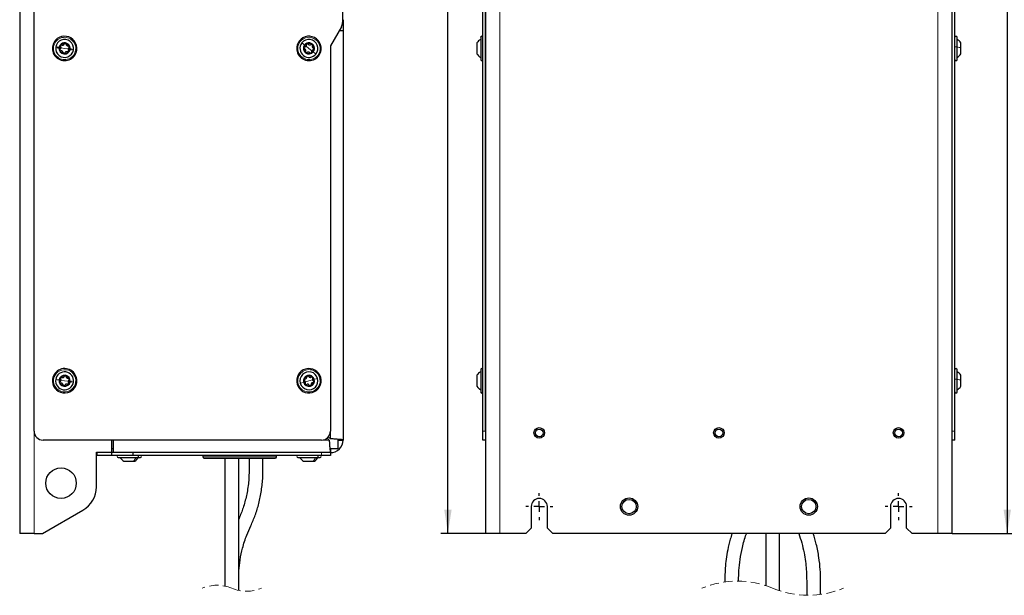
# Paper-space layout 'Blatt2' of a CAD drawing. Header units: millimetres. Extents: x 5 to 418, y 2 to 292.
# Tile 6 of 28: x 129 to 266, y 78 to 159. Entities that reach past the tile are written whole.
import ezdxf

# ---------------------------------------------------------------- set-up
doc = ezdxf.new("R2010")
doc.units = ezdxf.units.MM
doc.linetypes.add('HIDDEN', pattern=[1.905, 1.27, -0.635])
doc.layers.add('SLD-0', color=7, linetype='Continuous')
doc.styles.add('SLDTEXTSTYLE0', font='TXT', dxfattribs={"width": 0.605})
doc.dimstyles.new('SLDDIMSTYLE0', dxfattribs={"dimtxt": 3.5, "dimasz": 3.302, "dimexe": 0, "dimexo": 0.0625, "dimgap": 0.875, "dimtad": 1, "dimlfac": 4, "dimrnd": 1e-09, "dimzin": 12, "dimdsep": 46, "dimtxsty": 'SLDTEXTSTYLE0', "dimsah": 1, "dimcen": 0.09, "dimadec": 0, "dimazin": 3, "dimtfac": 1, "dimtofl": 0, "dimtmove": 0, "dimatfit": 3, "dimfxl": 1, "dimfrac": 2, "dimtolj": 1, "dimtzin": 12, "dimarcsym": 0})

# ---------------------------------------------------------------- blocks, each defined once
blk = doc.blocks.new('_D_17')
at = {"layer": 'SLD-0', "color": 7}
for p, q in [((193.97, 244.58), (187.73, 244.58)), ((188.73, 87.08), (188.73, 244.58)), ((193.97, 87.08), (187.73, 87.08))]:
    blk.add_line(p, q, dxfattribs=at)
for points in [[(188.73, 244.58), (188.22, 241.28), (189.24, 241.28)], [(188.73, 87.08), (189.24, 90.38), (188.22, 90.38)]]:
    blk.add_solid(points, dxfattribs=at)
at = {"layer": 'SLD-0', "color": 7, "insert": (184.22, 161.82), "char_height": 3.5, "attachment_point": 1, "rotation": 90, "style": 'SLDTEXTSTYLE0'}
blk.add_mtext('630', dxfattribs=at)
blk = doc.blocks.new('_D_19')
at = {"layer": 'SLD-0', "color": 7}
for p, q in [((253.32, 240.83), (267.56, 240.83)), ((266.56, 240.83), (266.56, 87.08)), ((258.92, 87.08), (267.56, 87.08))]:
    blk.add_line(p, q, dxfattribs=at)
for points in [[(266.56, 240.83), (266.05, 237.53), (267.07, 237.53)], [(266.56, 87.08), (267.07, 90.38), (266.05, 90.38)]]:
    blk.add_solid(points, dxfattribs=at)
at = {"layer": 'SLD-0', "color": 7, "insert": (262.05, 159.94), "char_height": 3.5, "attachment_point": 1, "rotation": 90, "style": 'SLDTEXTSTYLE0'}
blk.add_mtext('615', dxfattribs=at)
blk = doc.blocks.new('SW_CENTERMARKSYMBOL_24')
at = {"layer": 'SLD-0', "color": 0}
for p, q in [((0, 1.5), (0, 1.88)), ((-1.5, 0), (-1.88, 0)), ((0, 0), (-0.75, 0)), ((0, 0), (0, 0.75)), ((0, 0), (0, -0.75)), ((0, 0), (0.75, 0)), ((1.5, 0), (1.88, 0)), ((0, -1.5), (0, -1.88))]:
    blk.add_line(p, q, dxfattribs=at)
blk = doc.blocks.new('SW_CENTERMARKSYMBOL_25')
at = {"layer": 'SLD-0', "color": 0}
for p, q in [((0, 1.5), (0, 1.88)), ((-1.5, 0), (-1.88, 0)), ((0, 0), (-0.75, 0)), ((0, 0), (0, 0.75)), ((0, 0), (0, -0.75)), ((0, 0), (0.75, 0)), ((1.5, 0), (1.88, 0)), ((0, -1.5), (0, -1.88))]:
    blk.add_line(p, q, dxfattribs=at)

psp = doc.layouts.new('Blatt2')

# ---------------------------------------------------------------- linework, layer by layer
at = {"color": 7, "linetype": 'Continuous', "lineweight": 25}
for p, q in [((129.1403, 244.5797), (129.1403, 87.0797)), ((193.9658, 244.5797), (193.9658, 87.0797)), ((258.9158, 87.0797), (258.9158, 244.5797)), ((131.1403, 101.3297), (131.1403, 230.3297)), ((193.5908, 101.3297), (193.5908, 230.3297)), ((193.9658, 101.3297), (193.9658, 230.3297)), ((258.9158, 101.3297), (258.9158, 230.3297)), ((259.2908, 101.3297), (259.2908, 230.3297)), ((174.0653, 173.4686), (174.0653, 158.1908)), ((173.8978, 157.5658), (172.3903, 154.9547)), ((174.1403, 157.8297), (174.012, 157.8297)), ((174.1403, 158.5797), (174.1403, 157.8297)), ((174.1403, 157.8297), (174.1403, 157.0797)), ((173.6171, 157.0797), (174.1403, 157.0797)), ((174.1403, 157.0797), (174.1403, 100.0797)), ((134.5153, 154.5797), (134.5153, 154.8297)), ((172.3903, 154.9547), (172.3903, 101.3297)), ((192.7658, 155.3471), (192.7658, 153.8129)), ((193.2908, 156.1297), (193.3014, 156.1829)), ((193.2908, 156.1297), (193.2908, 153.0362)), ((259.5908, 154.804), (259.5908, 156.1297)), ((260.1158, 154.6911), (260.1158, 155.3497)), ((136.2653, 154.5797), (136.2653, 154.3297)), ((192.7658, 153.8129), (192.7658, 153.8123)), ((259.5908, 153.0297), (259.5908, 154.804)), ((260.1158, 153.8097), (260.1158, 154.6911)), ((193.2908, 153.0362), (193.2908, 153.0297)), ((193.2908, 109.8797), (193.2908, 106.8168)), ((259.5908, 108.5554), (259.5908, 109.8797)), ((136.2653, 108.3297), (136.2653, 108.0797)), ((192.7658, 109.0995), (192.7658, 107.5781)), ((259.5908, 106.7797), (259.5908, 108.5554)), ((260.1158, 108.4418), (260.1158, 109.0997)), ((260.1158, 107.5597), (260.1158, 108.4418)), ((192.7658, 107.5781), (192.7658, 107.5599)), ((193.2908, 106.8168), (193.2908, 106.7797)), ((171.1403, 100.0797), (132.3903, 100.0797)), ((141.9403, 98.4047), (141.9403, 100.0797)), ((142.1903, 98.3297), (142.1903, 100.0797)), ((171.9313, 100.3619), (172.2135, 100.0797)), ((172.3903, 100.2565), (172.1081, 100.5386)), ((173.3903, 100.1759), (173.3903, 98.8547)), ((173.3903, 100.0797), (174.1403, 100.0797)), ((193.5908, 100.0797), (193.5908, 101.3297)), ((193.9658, 100.0797), (193.5908, 100.0797)), ((259.2908, 100.0797), (258.9158, 100.0797)), ((259.2908, 100.0797), (259.2908, 101.3297)), ((142.1903, 98.8547), (141.9403, 98.8547)), ((173.3903, 98.8547), (172.3054, 98.8547)), ((172.3903, 98.8547), (172.3903, 98.3297)), ((139.8153, 98.4047), (141.9403, 98.4047)), ((139.8153, 93.5749), (139.8153, 98.4047)), ((139.8903, 98.3297), (139.8153, 98.3297)), ((139.8903, 97.9547), (139.8153, 97.9547)), ((139.8903, 98.3297), (139.8903, 97.9547)), ((141.9025, 98.3297), (139.8903, 98.3297)), ((141.9025, 97.9547), (139.8903, 97.9547)), ((141.4403, 98.4047), (141.4403, 98.3297)), ((141.9025, 98.3297), (141.9025, 97.9547)), ((144.8903, 98.3297), (141.9025, 98.3297)), ((144.8903, 97.9547), (141.9025, 97.9547)), ((142.8403, 97.6547), (145.5448, 97.6547)), ((144.8903, 98.3297), (144.8903, 97.9547)), ((171.1403, 98.3297), (144.8903, 98.3297)), ((171.1403, 97.9547), (144.8903, 97.9547)), ((145.5448, 97.6547), (145.9403, 97.6547)), ((154.6403, 97.9547), (154.6403, 97.7547)), ((154.8403, 97.5547), (164.6903, 97.5547)), ((157.6873, 97.5547), (157.6873, 79.7613)), ((159.6123, 79.1638), (159.6123, 97.5547)), ((164.8903, 97.7547), (164.8903, 97.9547)), ((167.8403, 97.6547), (170.5448, 97.6547)), ((170.5448, 97.6547), (170.9403, 97.6547)), ((171.389, 98.3297), (171.1403, 98.3297)), ((172.3903, 97.9547), (171.1403, 97.9547)), ((172.3903, 98.3297), (171.389, 98.3297)), ((172.3903, 98.3297), (172.3903, 97.9547)), ((143.6203, 97.1297), (144.9638, 97.1297)), ((144.9638, 97.1297), (145.1603, 97.1297)), ((168.6203, 97.1297), (169.9638, 97.1297)), ((169.9638, 97.1297), (170.1603, 97.1297)), ((200.3158, 90.8297), (200.3158, 87.8297)), ((202.5658, 87.8297), (202.5658, 90.8297)), ((250.3158, 90.8297), (250.3158, 87.8297)), ((252.5658, 87.8297), (252.5658, 90.8297)), ((132.3153, 87.0797), (137.9403, 90.3273)), ((199.5658, 87.0797), (200.3158, 87.8297)), ((202.5658, 87.8297), (203.3158, 87.0797)), ((249.5658, 87.0797), (250.3158, 87.8297)), ((252.5658, 87.8297), (253.3158, 87.0797)), ((131.1403, 87.0797), (129.1403, 87.0797)), ((131.1403, 87.0797), (132.3153, 87.0797)), ((195.9658, 87.0797), (193.9658, 87.0797)), ((199.5658, 87.0797), (195.9658, 87.0797)), ((249.5658, 87.0797), (203.3158, 87.0797)), ((232.9533, 87.0797), (232.9533, 79.819)), ((234.8783, 79.1061), (234.8783, 87.0797)), ((256.9158, 87.0797), (253.3158, 87.0797)), ((258.9158, 87.0797), (256.9158, 87.0797))]:
    psp.add_line(p, q, dxfattribs=at)
at = {"color": 7, "linetype": 'Continuous', "lineweight": 18}
for p, q in [((195.9658, 87.0797), (195.9658, 244.5797)), ((256.9158, 244.5797), (256.9158, 87.0797)), ((169.3903, 154.5797), (168.9906, 154.8956)), ((135.3903, 154.5797), (134.8862, 154.6534)), ((135.3903, 154.5797), (135.8944, 154.506)), ((169.3903, 154.5797), (169.79, 154.2638)), ((135.3903, 108.3297), (134.8862, 108.4039)), ((135.3903, 108.3297), (135.8943, 108.2555)), ((169.3903, 108.3297), (168.9, 108.1913)), ((169.3903, 108.3297), (169.8806, 108.4681)), ((193.2908, 106.8894), (193.3022, 106.836)), ((193.5794, 106.836), (193.5908, 106.8894)), ((131.1403, 87.0797), (131.1403, 101.3297)), ((172.2135, 100.0797), (171.1403, 100.0797)), ((172.3903, 101.3297), (172.3903, 100.2565)), ((193.9658, 101.3297), (193.5908, 101.3297)), ((259.2908, 101.3297), (258.9158, 101.3297)), ((154.6403, 97.7547), (164.8903, 97.7547)), ((171.1403, 98.3297), (171.1403, 97.9547))]:
    psp.add_line(p, q, dxfattribs=at)
at = {"color": 7, "linetype": 'Continuous', "lineweight": 25, "flags": 128}
psp.add_lwpolyline([(170.724, 153.5256), (170.904, 153.8061), (171.0259, 154.1163), (171.0849, 154.4443), (171.0787, 154.7775), (171.0077, 155.1031), (170.8745, 155.4086), (170.6843, 155.6822), (170.4444, 155.9135), (170.1639, 156.0935), (169.8537, 156.2153), (169.5257, 156.2743), (169.1925, 156.2682), (168.8669, 156.1971), (168.5614, 156.064), (168.2878, 155.8737), (168.0565, 155.6338)], dxfattribs=at)
at = {"color": 7, "linetype": 'Continuous', "lineweight": 18, "flags": 128}
for points in [[(133.8566, 154.804), (133.7998, 154.8123), (133.7516, 154.8193), (133.7195, 154.8241), (133.7082, 154.8257)], [(168.1742, 155.5408), (168.1292, 155.5764), (168.091, 155.6066), (168.0655, 155.6267), (168.0565, 155.6338)], [(168.4096, 155.3548), (168.5737, 155.225), (168.7862, 155.0571)], [(134.1534, 154.7606), (134.3604, 154.7303), (134.6284, 154.6911)], [(136.6271, 154.3988), (136.4201, 154.4291), (136.1522, 154.4683)], [(136.924, 154.3554), (136.9808, 154.3471), (137.0289, 154.3401), (137.0611, 154.3354), (137.0724, 154.3337)], [(170.371, 153.8046), (170.2068, 153.9344), (169.9944, 154.1023)], [(170.6063, 153.6186), (170.6514, 153.583), (170.6896, 153.5529), (170.7151, 153.5327), (170.724, 153.5256)], [(133.8568, 108.5554), (133.8, 108.5638), (133.7519, 108.5709), (133.7197, 108.5756), (133.7084, 108.5773)], [(134.1536, 108.5117), (134.3606, 108.4813), (134.6285, 108.4418)], [(170.5932, 108.6694), (170.3919, 108.6125), (170.1313, 108.5389)], [(170.882, 108.7509), (170.9372, 108.7665), (170.984, 108.7797), (171.0153, 108.7885), (171.0263, 108.7916)], [(136.627, 108.1477), (136.42, 108.1782), (136.1521, 108.2176)], [(136.9238, 108.104), (136.9805, 108.0957), (137.0287, 108.0886), (137.0609, 108.0838), (137.0722, 108.0822)], [(167.8986, 107.9085), (167.8433, 107.893), (167.7965, 107.8797), (167.7652, 107.8709), (167.7542, 107.8678)], [(168.1873, 107.9901), (168.3887, 108.0469), (168.6492, 108.1205)]]:
    psp.add_lwpolyline(points, dxfattribs=at)
at = {"color": 7, "linetype": 'Continuous', "lineweight": 25}
for centre, radius in [((201.4408, 101.0797), 0.7375), ((201.4408, 101.0797), 0.5375), ((226.4408, 101.0797), 0.7375), ((226.4408, 101.0797), 0.5375), ((251.4408, 101.0797), 0.7375), ((251.4408, 101.0797), 0.5375), ((134.8903, 94.0797), 2.125), ((213.9408, 90.8297), 1.2), ((213.9408, 90.8297), 1), ((238.9408, 90.8297), 1.2), ((238.9408, 90.8297), 1)]:
    psp.add_circle(centre, radius, dxfattribs=at)
for centre, radius, start, end in [((172.8153, 158.1908), 1.25, 329.999921, 0.000316), ((135.3903, 154.5797), 1.7, 351.680134, 171.680034), ((193.4408, 156.1297), 0.15, 359.998577, 180.001423), ((259.4408, 156.1297), 0.15, 359.998577, 180.001423), ((135.3903, 154.5797), 1.7, 171.680012, 351.680156), ((135.3903, 154.5797), 1.25, 351.68005, 171.68006), ((135.3903, 154.5797), 0.77, 351.679908, 171.680177), ((135.3903, 154.5797), 0.7, 141.680069, 201.679992), ((135.3903, 154.5797), 0.7, 81.680328, 141.680148), ((135.3903, 154.5797), 0.7, 21.680129, 81.679801), ((135.3903, 154.5797), 0.7, 321.679904, 21.680157), ((169.3903, 154.5797), 1.7, 141.680072, 321.68008), ((169.3903, 154.5797), 1.25, 141.680157, 321.679982), ((169.3903, 154.5797), 1.25, 321.680051, 141.680088), ((169.3903, 154.5797), 0.77, 141.680177, 321.679882), ((169.3903, 154.5797), 0.7, 111.680309, 171.68005), ((169.3903, 154.5797), 0.77, 321.67993, 141.68013), ((169.3903, 154.5797), 0.7, 51.679562, 111.680543), ((169.3903, 154.5797), 0.7, 351.679898, 51.679899), ((135.3903, 154.5797), 1.25, 171.68005, 351.68006), ((135.3903, 154.5797), 0.77, 171.68019, 351.679896), ((135.3903, 154.5797), 0.7, 201.680129, 261.679801), ((135.3903, 154.5797), 0.7, 261.680328, 321.680148), ((169.3903, 154.5797), 0.7, 171.680079, 231.679943), ((169.3903, 154.5797), 0.7, 231.679562, 291.680543), ((169.3903, 154.5797), 0.7, 291.680353, 351.679627), ((193.4408, 153.0297), 0.15, 180, 0), ((259.4408, 153.0297), 0.15, 180, 0), ((135.3903, 108.3297), 1.7, 351.627166, 171.627182), ((169.3903, 108.3297), 1.7, 15.766487, 195.76648), ((193.4408, 109.8797), 0.15, 359.999555, 180.000445), ((259.4408, 109.8797), 0.15, 359.999555, 180.000445), ((135.3903, 108.3297), 1.7, 171.627175, 351.627173), ((135.3903, 108.3297), 1.25, 171.627187, 351.627165), ((135.3903, 108.3297), 1.25, 351.62719, 171.627162), ((135.3903, 108.3297), 0.77, 171.627175, 351.627168), ((135.3903, 108.3297), 0.77, 351.627175, 171.627168), ((135.3903, 108.3297), 0.7, 141.627066, 201.627303), ((135.3903, 108.3297), 0.7, 81.62703, 141.627364), ((135.3903, 108.3297), 0.7, 21.626944, 81.627357), ((135.3903, 108.3297), 0.7, 321.627074, 21.627297), ((169.3903, 108.3297), 1.7, 195.766495, 15.766472), ((169.3903, 108.3297), 1.25, 15.766463, 195.766519), ((169.3903, 108.3297), 1.25, 195.766463, 15.766519), ((169.3903, 108.3297), 0.77, 15.766498, 195.766447), ((169.3903, 108.3297), 0.77, 195.766498, 15.766447), ((169.3903, 108.3297), 0.7, 165.766308, 225.766664), ((169.3903, 108.3297), 0.7, 105.76632, 165.766634), ((169.3903, 108.3297), 0.7, 45.766462, 105.766508), ((169.3903, 108.3297), 0.7, 345.766308, 45.766664), ((135.3903, 108.3297), 0.7, 201.626916, 261.627384), ((135.3903, 108.3297), 0.7, 261.627246, 321.627131), ((169.3903, 108.3297), 0.7, 225.766487, 285.766501), ((169.3903, 108.3297), 0.7, 285.766323, 345.766619), ((193.4408, 106.7797), 0.15, 179.999544, 0.000456), ((259.4408, 106.7797), 0.15, 179.999544, 0.000456), ((132.3903, 101.3297), 1.25, 179.999936, 270), ((171.1403, 101.3297), 1.25, 270.000061, 359.999918), ((172.3903, 100.0797), 1.75, 269.999983, 0.000017), ((142.8403, 97.8047), 0.15, 90.000178, 269.999822), ((144.4842, 98.4015), 1.5375, 209.060579, 235.811918), ((145.9403, 97.8047), 0.15, 270, 90), ((154.8403, 97.7547), 0.2, 179.999902, 270.000165), ((164.6903, 97.7547), 0.2, 269.999976, 359.999757), ((167.8403, 97.8047), 0.15, 90.000178, 269.999822), ((169.4842, 98.4015), 1.5375, 209.060579, 235.811918), ((170.9403, 97.8047), 0.15, 270.000534, 89.999466), ((136.0653, 93.5749), 3.75, 300.000005, 0.000005), ((201.4408, 90.8297), 1.125, 0.000038, 179.999962), ((251.4408, 90.8297), 1.125, 0.000038, 179.999962)]:
    psp.add_arc(centre, radius, start, end, dxfattribs=at)
at = {"color": 7, "linetype": 'Continuous', "lineweight": 18}
for centre, start, end in [((135.3903, 154.5797), 351.680012, 171.680049), ((169.3903, 154.5797), 141.679993, 321.680047), ((169.3903, 154.5797), 321.680112, 141.679929), ((135.3903, 154.5797), 171.680012, 351.680049), ((135.3903, 108.3297), 351.627199, 171.627155), ((169.3903, 108.3297), 15.766481, 195.766488), ((135.3903, 108.3297), 171.627196, 351.627158), ((169.3903, 108.3297), 195.766479, 15.76649)]:
    psp.add_arc(centre, 1.55, start, end, dxfattribs=at)
at = {"color": 7, "linetype": 'HIDDEN', "lineweight": 18}
for centre, radius, start, end in [((156.5811, 74.4976), 5.3788, 67.380135, 112.619865), ((228.9971, 67.6576), 12.7888, 67.380135, 112.619865), ((160.7186, 84.4276), 5.3787, 247.380135, 292.619865), ((238.8346, 91.2676), 12.7888, 247.380135, 292.619865)]:
    psp.add_arc(centre, radius, start, end, dxfattribs=at)
at = {"color": 7, "linetype": 'Continuous', "lineweight": 25}
for points, knots in [([(134.7895, 154.4875), (134.8138, 154.5088), (134.851, 154.5414), (134.8799, 154.6018), (134.8933, 154.652), (134.8949, 154.704), (134.8847, 154.7705), (134.8583, 154.8126), (134.8411, 154.8401)], [0, 0, 0, 0, 0.24044818, 0.36813564, 0.49885849, 0.63012044, 0.75849448, 1, 1, 1, 1]), ([(134.8411, 155.0137), (134.8322, 154.9999), (134.8148, 154.9725), (134.8086, 154.9243), (134.8164, 154.878), (134.833, 154.8526), (134.8411, 154.8401)], [0, 0, 0, 0, 0.26161338, 0.51670759, 0.76237066, 1, 1, 1, 1]), ([(135.01, 155.0538), (134.9961, 155.0589), (134.9676, 155.0691), (134.9207, 155.0661), (134.8751, 155.0489), (134.8525, 155.0255), (134.8411, 155.0137)], [0, 0, 0, 0, 0.23667877, 0.48283514, 0.73853079, 1, 1, 1, 1]), ([(135.01, 155.0538), (135.0406, 155.0435), (135.0875, 155.0276), (135.1542, 155.0328), (135.2044, 155.0463), (135.2502, 155.0708), (135.3027, 155.1129), (135.326, 155.1568), (135.3412, 155.1855)], [0, 0, 0, 0, 0.24048116, 0.3681669, 0.49888525, 0.63013869, 0.75851196, 1, 1, 1, 1]), ([(135.4916, 155.2723), (135.4751, 155.2731), (135.4427, 155.2745), (135.3979, 155.2557), (135.3617, 155.2258), (135.3479, 155.1988), (135.3412, 155.1855)], [0, 0, 0, 0, 0.26156585, 0.51668538, 0.76228733, 1, 1, 1, 1]), ([(135.6108, 155.1461), (135.6081, 155.1607), (135.6027, 155.1905), (135.5767, 155.2295), (135.539, 155.2604), (135.5075, 155.2683), (135.4916, 155.2723)], [0, 0, 0, 0, 0.23671119, 0.48283437, 0.73852626, 1, 1, 1, 1]), ([(135.6108, 155.1461), (135.6171, 155.1144), (135.6268, 155.0659), (135.6646, 155.0107), (135.7014, 154.974), (135.7456, 154.9465), (135.8083, 154.9222), (135.8579, 154.9239), (135.8904, 154.9251)], [0, 0, 0, 0, 0.24048508, 0.36816974, 0.49888441, 0.63014074, 0.75850969, 1, 1, 1, 1]), ([(136.0408, 154.8383), (136.0332, 154.8529), (136.0182, 154.8817), (135.9795, 154.9112), (135.9355, 154.9275), (135.9053, 154.9259), (135.8904, 154.9251)], [0, 0, 0, 0, 0.26142353, 0.51653764, 0.76215834, 1, 1, 1, 1]), ([(135.991, 154.6719), (136.0023, 154.6815), (136.0254, 154.7011), (136.0463, 154.7432), (136.0541, 154.7913), (136.0452, 154.8225), (136.0408, 154.8383)], [0, 0, 0, 0, 0.23668565, 0.48298514, 0.7387225, 1, 1, 1, 1]), ([(168.8239, 154.8002), (168.8556, 154.8065), (168.9041, 154.8162), (168.9593, 154.8541), (168.996, 154.8908), (169.0234, 154.935), (169.0478, 154.9977), (169.046, 155.0474), (169.0449, 155.0798)], [0, 0, 0, 0, 0.24045146, 0.36813671, 0.4988639, 0.63011948, 0.75849258, 1, 1, 1, 1]), ([(169.1317, 155.2302), (169.1171, 155.2226), (169.0883, 155.2076), (169.0588, 155.169), (169.0425, 155.125), (169.0441, 155.0947), (169.0449, 155.0798)], [0, 0, 0, 0, 0.26161413, 0.51670201, 0.76237535, 1, 1, 1, 1]), ([(169.298, 155.1804), (169.2884, 155.1918), (169.2689, 155.2149), (169.2268, 155.2357), (169.1787, 155.2436), (169.1475, 155.2347), (169.1317, 155.2302)], [0, 0, 0, 0, 0.23667963, 0.48284156, 0.73852602, 1, 1, 1, 1]), ([(169.298, 155.1804), (169.3194, 155.1562), (169.352, 155.119), (169.4124, 155.0901), (169.4626, 155.0767), (169.5146, 155.0751), (169.581, 155.0853), (169.6232, 155.1117), (169.6507, 155.1289)], [0, 0, 0, 0, 0.24048284, 0.36817134, 0.49888502, 0.6301365, 0.75850485, 1, 1, 1, 1]), ([(169.8243, 155.1289), (169.8105, 155.1377), (169.7831, 155.1552), (169.7349, 155.1614), (169.6886, 155.1535), (169.6632, 155.137), (169.6507, 155.1289)], [0, 0, 0, 0, 0.26156925, 0.51668669, 0.7622858, 1, 1, 1, 1]), ([(169.8644, 154.9599), (169.8694, 154.9739), (169.8796, 155.0024), (169.8766, 155.0493), (169.8594, 155.0948), (169.8361, 155.1175), (169.8243, 155.1289)], [0, 0, 0, 0, 0.23671839, 0.4828237, 0.73853251, 1, 1, 1, 1]), ([(169.8644, 154.9599), (169.854, 154.9293), (169.8382, 154.8825), (169.8434, 154.8157), (169.8568, 154.7656), (169.8814, 154.7198), (169.9235, 154.6673), (169.9674, 154.644), (169.9961, 154.6288)], [0, 0, 0, 0, 0.24047631, 0.36816189, 0.49888584, 0.63013278, 0.7584993, 1, 1, 1, 1]), ([(193.2908, 155.8255), (193.1893, 155.7611), (192.9862, 155.6324), (192.8393, 155.4422), (192.7658, 155.3471)], [0, 0, 0, 0, 0.50019713, 1, 1, 1, 1]), ([(260.1158, 155.3497), (260.0424, 155.4451), (259.8955, 155.6359), (259.6924, 155.7651), (259.5908, 155.8297)], [0, 0, 0, 0, 0.499997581, 1, 1, 1, 1]), ([(260.1158, 155.3497), (260.0424, 155.4451), (259.8955, 155.6358), (259.6924, 155.7651), (259.5908, 155.8297)], [0, 0, 0, 0, 0.49999669, 1, 1, 1, 1]), ([(134.7895, 154.4875), (134.7782, 154.4779), (134.7551, 154.4583), (134.7343, 154.4162), (134.7264, 154.3682), (134.7353, 154.3369), (134.7398, 154.3211)], [0, 0, 0, 0, 0.2366856, 0.48298504, 0.73874212, 1, 1, 1, 1]), ([(134.7398, 154.3211), (134.7474, 154.3065), (134.7623, 154.2777), (134.801, 154.2483), (134.845, 154.2319), (134.8753, 154.2335), (134.8902, 154.2343)], [0, 0, 0, 0, 0.26142614, 0.5165428, 0.76216595, 1, 1, 1, 1]), ([(135.1698, 154.0133), (135.1635, 154.045), (135.1538, 154.0935), (135.1159, 154.1487), (135.0792, 154.1855), (135.035, 154.2129), (134.9723, 154.2372), (134.9226, 154.2355), (134.8902, 154.2343)], [0, 0, 0, 0, 0.240475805, 0.368168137, 0.498886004, 0.630133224, 0.758505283, 1, 1, 1, 1]), ([(135.1698, 154.0133), (135.1724, 153.9987), (135.1778, 153.9689), (135.2039, 153.9299), (135.2415, 153.899), (135.273, 153.8911), (135.289, 153.8871)], [0, 0, 0, 0, 0.23671119, 0.48283437, 0.73852626, 1, 1, 1, 1]), ([(135.289, 153.8871), (135.3054, 153.8864), (135.3378, 153.8849), (135.3827, 153.9037), (135.4189, 153.9336), (135.4326, 153.9606), (135.4394, 153.9739)], [0, 0, 0, 0, 0.26156328, 0.51667296, 0.7622725, 1, 1, 1, 1]), ([(135.7705, 154.1056), (135.7399, 154.1159), (135.6931, 154.1318), (135.6263, 154.1266), (135.5762, 154.1132), (135.5303, 154.0886), (135.4779, 154.0465), (135.4546, 154.0026), (135.4394, 153.9739)], [0, 0, 0, 0, 0.24047811, 0.36816933, 0.49888647, 0.63013637, 0.75851045, 1, 1, 1, 1]), ([(135.7705, 154.1056), (135.7845, 154.1006), (135.813, 154.0904), (135.8599, 154.0934), (135.9054, 154.1105), (135.928, 154.1339), (135.9395, 154.1457)], [0, 0, 0, 0, 0.23668611, 0.48284011, 0.73853331, 1, 1, 1, 1]), ([(135.991, 154.6719), (135.9667, 154.6506), (135.9296, 154.618), (135.9007, 154.5576), (135.8873, 154.5074), (135.8856, 154.4554), (135.8958, 154.389), (135.9222, 154.3468), (135.9394, 154.3193)], [0, 0, 0, 0, 0.24045408, 0.36814108, 0.49886346, 0.63011556, 0.75848913, 1, 1, 1, 1]), ([(135.9395, 154.1457), (135.9483, 154.1595), (135.9658, 154.1869), (135.972, 154.2351), (135.9641, 154.2814), (135.9476, 154.3068), (135.9394, 154.3193)], [0, 0, 0, 0, 0.26161666, 0.51671408, 0.76238024, 1, 1, 1, 1]), ([(168.6976, 154.681), (168.6969, 154.6646), (168.6955, 154.6322), (168.7142, 154.5873), (168.7442, 154.5511), (168.7712, 154.5374), (168.7845, 154.5306)], [0, 0, 0, 0, 0.26141569, 0.51654192, 0.76216843, 1, 1, 1, 1]), ([(168.8239, 154.8002), (168.8093, 154.7976), (168.7795, 154.7922), (168.7404, 154.7661), (168.7096, 154.7284), (168.7016, 154.6969), (168.6976, 154.681)], [0, 0, 0, 0, 0.23667563, 0.48298491, 0.73872385, 1, 1, 1, 1]), ([(168.9161, 154.1995), (168.9265, 154.2301), (168.9424, 154.2769), (168.9372, 154.3437), (168.9237, 154.3938), (168.8992, 154.4397), (168.8571, 154.4921), (168.8132, 154.5154), (168.7845, 154.5306)], [0, 0, 0, 0, 0.24047771, 0.36816404, 0.49887971, 0.63013572, 0.75850299, 1, 1, 1, 1]), ([(168.9161, 154.1995), (168.9111, 154.1855), (168.9009, 154.157), (168.9039, 154.1101), (168.9211, 154.0646), (168.9444, 154.042), (168.9562, 154.0305)], [0, 0, 0, 0, 0.23671806, 0.48284298, 0.73853288, 1, 1, 1, 1]), ([(168.9562, 154.0305), (168.9701, 154.0217), (168.9975, 154.0042), (169.0457, 153.998), (169.092, 154.0059), (169.1174, 154.0224), (169.1299, 154.0305)], [0, 0, 0, 0, 0.26156925, 0.51668669, 0.7622858, 1, 1, 1, 1]), ([(169.4825, 153.979), (169.4612, 154.0033), (169.4285, 154.0404), (169.3681, 154.0693), (169.318, 154.0827), (169.266, 154.0844), (169.1995, 154.0741), (169.1574, 154.0478), (169.1299, 154.0305)], [0, 0, 0, 0, 0.240478, 0.36816737, 0.4988843, 0.63013667, 0.75850747, 1, 1, 1, 1]), ([(169.4825, 153.979), (169.4921, 153.9677), (169.5117, 153.9445), (169.5538, 153.9237), (169.6018, 153.9158), (169.6331, 153.9247), (169.6489, 153.9292)], [0, 0, 0, 0, 0.236678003, 0.48283824, 0.738523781, 1, 1, 1, 1]), ([(169.6489, 153.9292), (169.6635, 153.9368), (169.6923, 153.9518), (169.7217, 153.9905), (169.7381, 154.0345), (169.7365, 154.0647), (169.7357, 154.0796)], [0, 0, 0, 0, 0.26161413, 0.51670201, 0.76237535, 1, 1, 1, 1]), ([(169.9566, 154.3592), (169.925, 154.3529), (169.8765, 154.3432), (169.8212, 154.3054), (169.7845, 154.2686), (169.7571, 154.2244), (169.7327, 154.1617), (169.7345, 154.1121), (169.7357, 154.0796)], [0, 0, 0, 0, 0.2404547, 0.3681351, 0.49886262, 0.63011854, 0.75849197, 1, 1, 1, 1]), ([(169.9566, 154.3592), (169.9712, 154.3619), (170.001, 154.3673), (170.0401, 154.3933), (170.071, 154.431), (170.0789, 154.4625), (170.0829, 154.4784)], [0, 0, 0, 0, 0.23667895, 0.48298092, 0.73873916, 1, 1, 1, 1]), ([(170.0829, 154.4784), (170.0836, 154.4948), (170.0851, 154.5273), (170.0663, 154.5721), (170.0364, 154.6083), (170.0094, 154.622), (169.9961, 154.6288)], [0, 0, 0, 0, 0.2614353, 0.51654259, 0.76216876, 1, 1, 1, 1]), ([(192.7658, 153.8123), (192.8393, 153.7172), (192.9862, 153.527), (193.1893, 153.3983), (193.2908, 153.334)], [0, 0, 0, 0, 0.49980287, 1, 1, 1, 1]), ([(259.5908, 153.3297), (259.6924, 153.3943), (259.8955, 153.5236), (260.0424, 153.7143), (260.1158, 153.8097)], [0, 0, 0, 0, 0.50000439, 1, 1, 1, 1]), ([(259.5908, 153.3297), (259.6924, 153.3944), (259.8955, 153.5236), (260.0424, 153.7143), (260.1158, 153.8097)], [0, 0, 0, 0, 0.50000331, 1, 1, 1, 1]), ([(260.1158, 153.8871), (260.1145, 153.8875), (260.1068, 153.8899), (260.1038, 153.8981), (260.1014, 153.9049)], [0, 0, 0, 0, 0.17915085, 1, 1, 1, 1]), ([(134.7895, 108.238), (134.8137, 108.2593), (134.8509, 108.2919), (134.8799, 108.3523), (134.8934, 108.4025), (134.895, 108.4544), (134.8849, 108.5209), (134.8585, 108.5631), (134.8414, 108.5906)], [0, 0, 0, 0, 0.24045288, 0.36813868, 0.49886087, 0.63012034, 0.75849614, 1, 1, 1, 1]), ([(134.8415, 108.7643), (134.8326, 108.7504), (134.8152, 108.723), (134.8089, 108.6748), (134.8167, 108.6285), (134.8332, 108.6031), (134.8414, 108.5906)], [0, 0, 0, 0, 0.26161221, 0.51670504, 0.76237624, 1, 1, 1, 1]), ([(135.0105, 108.8042), (134.9965, 108.8092), (134.968, 108.8195), (134.9211, 108.8165), (134.8756, 108.7993), (134.8529, 108.776), (134.8415, 108.7643)], [0, 0, 0, 0, 0.23667999, 0.48283696, 0.73853053, 1, 1, 1, 1]), ([(135.0105, 108.8042), (135.0411, 108.7938), (135.0879, 108.7779), (135.1547, 108.783), (135.2048, 108.7964), (135.2507, 108.821), (135.3032, 108.863), (135.3265, 108.9069), (135.3418, 108.9355)], [0, 0, 0, 0, 0.24048215, 0.36816962, 0.49888553, 0.63013709, 0.75850685, 1, 1, 1, 1]), ([(135.4922, 109.0222), (135.4758, 109.023), (135.4433, 109.0244), (135.3985, 109.0057), (135.3623, 108.9758), (135.3485, 108.9488), (135.3418, 108.9355)], [0, 0, 0, 0, 0.26156846, 0.51668738, 0.76228462, 1, 1, 1, 1]), ([(135.6113, 108.8959), (135.6087, 108.9105), (135.6033, 108.9403), (135.5773, 108.9794), (135.5396, 109.0103), (135.5081, 109.0182), (135.4922, 109.0222)], [0, 0, 0, 0, 0.23671639, 0.48283344, 0.7385226, 1, 1, 1, 1]), ([(135.6113, 108.8959), (135.6176, 108.8642), (135.6272, 108.8157), (135.665, 108.7604), (135.7017, 108.7237), (135.7459, 108.6962), (135.8086, 108.6718), (135.8582, 108.6735), (135.8907, 108.6746)], [0, 0, 0, 0, 0.24048003, 0.36816934, 0.49888735, 0.63014012, 0.75850707, 1, 1, 1, 1]), ([(135.9911, 108.4214), (135.9668, 108.4001), (135.9296, 108.3675), (135.9007, 108.3071), (135.8872, 108.257), (135.8855, 108.205), (135.8957, 108.1385), (135.922, 108.0963), (135.9392, 108.0688)], [0, 0, 0, 0, 0.240452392, 0.368138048, 0.498860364, 0.630119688, 0.758494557, 1, 1, 1, 1]), ([(136.041, 108.5877), (136.0334, 108.6023), (136.0185, 108.6311), (135.9799, 108.6606), (135.9359, 108.677), (135.9056, 108.6754), (135.8907, 108.6746)], [0, 0, 0, 0, 0.26142538, 0.51654249, 0.76216462, 1, 1, 1, 1]), ([(135.9911, 108.4214), (136.0024, 108.431), (136.0256, 108.4505), (136.0464, 108.4926), (136.0543, 108.5407), (136.0455, 108.5719), (136.041, 108.5877)], [0, 0, 0, 0, 0.23668276, 0.48298399, 0.73873393, 1, 1, 1, 1]), ([(168.7118, 108.5018), (168.7094, 108.4856), (168.7046, 108.4534), (168.7186, 108.4069), (168.7447, 108.3678), (168.7701, 108.3514), (168.7827, 108.3433)], [0, 0, 0, 0, 0.26161111, 0.51670779, 0.76237514, 1, 1, 1, 1]), ([(168.8496, 108.6074), (168.8348, 108.6063), (168.8046, 108.6039), (168.7631, 108.5821), (168.7285, 108.5478), (168.7174, 108.5173), (168.7118, 108.5018)], [0, 0, 0, 0, 0.23668077, 0.48284018, 0.7385297, 1, 1, 1, 1]), ([(168.8795, 108.0003), (168.8929, 108.0297), (168.9135, 108.0747), (168.9153, 108.1416), (168.9071, 108.1929), (168.8873, 108.241), (168.8509, 108.2975), (168.8096, 108.3252), (168.7827, 108.3433)], [0, 0, 0, 0, 0.24045411, 0.3681399, 0.4988616, 0.63011997, 0.75849655, 1, 1, 1, 1]), ([(168.8496, 108.6074), (168.8818, 108.6104), (168.931, 108.6151), (168.9899, 108.647), (169.0302, 108.6798), (169.062, 108.7209), (169.0927, 108.7808), (169.0961, 108.8303), (169.0982, 108.8627)], [0, 0, 0, 0, 0.24048107, 0.36816932, 0.49888358, 0.63013807, 0.75850683, 1, 1, 1, 1]), ([(169.2001, 109.0034), (169.1848, 108.9973), (169.1546, 108.9854), (169.1213, 108.95), (169.1005, 108.9079), (169.099, 108.8776), (169.0982, 108.8627)], [0, 0, 0, 0, 0.26156907, 0.51668631, 0.76228359, 1, 1, 1, 1]), ([(169.3604, 108.9367), (169.352, 108.949), (169.335, 108.974), (169.2952, 108.999), (169.2483, 109.0118), (169.2163, 109.0062), (169.2001, 109.0034)], [0, 0, 0, 0, 0.23671927, 0.4828344, 0.7385278, 1, 1, 1, 1]), ([(169.3604, 108.9367), (169.3791, 108.9104), (169.4078, 108.8701), (169.4649, 108.8351), (169.5134, 108.8166), (169.5649, 108.8096), (169.6321, 108.8129), (169.6767, 108.8348), (169.7059, 108.8491)], [0, 0, 0, 0, 0.24047828, 0.36816823, 0.4988862, 0.63013863, 0.75850756, 1, 1, 1, 1]), ([(169.8786, 108.8313), (169.8657, 108.8415), (169.8403, 108.8617), (169.793, 108.8728), (169.7461, 108.8698), (169.7191, 108.8559), (169.7059, 108.8491)], [0, 0, 0, 0, 0.26142903, 0.51654185, 0.76216388, 1, 1, 1, 1]), ([(169.9011, 108.6591), (169.8876, 108.6297), (169.867, 108.5847), (169.8653, 108.5178), (169.8735, 108.4665), (169.8932, 108.4184), (169.9297, 108.3619), (169.9709, 108.3342), (169.9979, 108.3161)], [0, 0, 0, 0, 0.24045268, 0.36813855, 0.49886033, 0.63011852, 0.75849257, 1, 1, 1, 1]), ([(169.9011, 108.6591), (169.9075, 108.6725), (169.9206, 108.6998), (169.9224, 108.7467), (169.91, 108.7938), (169.8891, 108.8187), (169.8786, 108.8313)], [0, 0, 0, 0, 0.23668418, 0.48298512, 0.73873414, 1, 1, 1, 1]), ([(170.0688, 108.1576), (170.0712, 108.1739), (170.076, 108.206), (170.0619, 108.2525), (170.0359, 108.2916), (170.0104, 108.308), (169.9979, 108.3161)], [0, 0, 0, 0, 0.26161231, 0.51670637, 0.76237488, 1, 1, 1, 1]), ([(193.2908, 109.5794), (193.1893, 109.5148), (192.9861, 109.3856), (192.8393, 109.1949), (192.7658, 109.0995)], [0, 0, 0, 0, 0.50001581, 1, 1, 1, 1]), ([(260.1158, 109.0997), (260.0424, 109.1951), (259.8955, 109.3859), (259.6924, 109.5151), (259.5908, 109.5797)], [0, 0, 0, 0, 0.49999826, 1, 1, 1, 1]), ([(260.1158, 109.0997), (260.0424, 109.1951), (259.8955, 109.3859), (259.6924, 109.5151), (259.5908, 109.5797)], [0, 0, 0, 0, 0.49999902, 1, 1, 1, 1]), ([(134.7895, 108.238), (134.7781, 108.2285), (134.755, 108.2089), (134.7341, 108.1668), (134.7262, 108.1188), (134.7351, 108.0875), (134.7396, 108.0717)], [0, 0, 0, 0, 0.23668274, 0.4829834, 0.73873333, 1, 1, 1, 1]), ([(134.7396, 108.0717), (134.7471, 108.0571), (134.7621, 108.0283), (134.8007, 107.9988), (134.8447, 107.9824), (134.875, 107.984), (134.8899, 107.9848)], [0, 0, 0, 0, 0.26142752, 0.5165389, 0.76217267, 1, 1, 1, 1]), ([(135.1693, 107.7636), (135.163, 107.7952), (135.1533, 107.8437), (135.1155, 107.899), (135.0788, 107.9357), (135.0346, 107.9632), (134.972, 107.9876), (134.9223, 107.9859), (134.8899, 107.9848)], [0, 0, 0, 0, 0.240479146, 0.368167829, 0.498885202, 0.630137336, 0.758503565, 1, 1, 1, 1]), ([(135.1693, 107.7636), (135.1719, 107.7489), (135.1773, 107.7191), (135.2033, 107.68), (135.2409, 107.6492), (135.2724, 107.6412), (135.2883, 107.6372)], [0, 0, 0, 0, 0.23671706, 0.48283312, 0.73852234, 1, 1, 1, 1]), ([(135.2883, 107.6372), (135.3048, 107.6364), (135.3372, 107.635), (135.3821, 107.6537), (135.4183, 107.6836), (135.432, 107.7106), (135.4388, 107.7239)], [0, 0, 0, 0, 0.26156882, 0.51667902, 0.76228376, 1, 1, 1, 1]), ([(135.7701, 107.8552), (135.7395, 107.8656), (135.6926, 107.8815), (135.6259, 107.8764), (135.5757, 107.863), (135.5299, 107.8385), (135.4774, 107.7964), (135.454, 107.7525), (135.4388, 107.7239)], [0, 0, 0, 0, 0.240478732, 0.368166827, 0.498883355, 0.630135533, 0.758505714, 1, 1, 1, 1]), ([(135.7701, 107.8552), (135.784, 107.8502), (135.8125, 107.84), (135.8594, 107.8429), (135.905, 107.8601), (135.9276, 107.8834), (135.9391, 107.8952)], [0, 0, 0, 0, 0.23668754, 0.48284218, 0.73853382, 1, 1, 1, 1]), ([(135.9391, 107.8952), (135.9479, 107.909), (135.9654, 107.9364), (135.9716, 107.9846), (135.9638, 108.0309), (135.9473, 108.0563), (135.9392, 108.0688)], [0, 0, 0, 0, 0.261612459, 0.516705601, 0.762376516, 1, 1, 1, 1]), ([(168.8795, 108.0003), (168.8731, 107.987), (168.86, 107.9596), (168.8581, 107.9127), (168.8705, 107.8656), (168.8914, 107.8407), (168.902, 107.8282)], [0, 0, 0, 0, 0.23668063, 0.48298297, 0.73873281, 1, 1, 1, 1]), ([(168.902, 107.8282), (168.9148, 107.8179), (168.9403, 107.7978), (168.9876, 107.7866), (169.0344, 107.7897), (169.0614, 107.8035), (169.0747, 107.8103)], [0, 0, 0, 0, 0.26142908, 0.51654163, 0.76216359, 1, 1, 1, 1]), ([(169.4201, 107.7227), (169.4014, 107.749), (169.3728, 107.7893), (169.3157, 107.8243), (169.2672, 107.8428), (169.2156, 107.8498), (169.1484, 107.8465), (169.1038, 107.8246), (169.0747, 107.8103)], [0, 0, 0, 0, 0.240478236, 0.368168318, 0.498886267, 0.630138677, 0.758507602, 1, 1, 1, 1]), ([(169.4201, 107.7227), (169.4285, 107.7104), (169.4456, 107.6854), (169.4853, 107.6604), (169.5323, 107.6476), (169.5643, 107.6532), (169.5805, 107.656)], [0, 0, 0, 0, 0.23671927, 0.4828344, 0.7385278, 1, 1, 1, 1]), ([(169.5805, 107.656), (169.5958, 107.6621), (169.626, 107.674), (169.6593, 107.7094), (169.6801, 107.7515), (169.6816, 107.7818), (169.6823, 107.7967)], [0, 0, 0, 0, 0.26156888, 0.5166862, 0.76228413, 1, 1, 1, 1]), ([(169.9309, 108.052), (169.8987, 108.049), (169.8495, 108.0444), (169.7907, 108.0124), (169.7504, 107.9796), (169.7186, 107.9385), (169.6878, 107.8787), (169.6845, 107.8291), (169.6823, 107.7967)], [0, 0, 0, 0, 0.240477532, 0.368166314, 0.498880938, 0.630136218, 0.758505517, 1, 1, 1, 1]), ([(169.9309, 108.052), (169.9457, 108.0532), (169.9759, 108.0555), (170.0174, 108.0774), (170.052, 108.1116), (170.0632, 108.1422), (170.0688, 108.1576)], [0, 0, 0, 0, 0.23668868, 0.48283729, 0.73853226, 1, 1, 1, 1]), ([(192.7658, 107.5599), (192.8393, 107.4645), (192.9861, 107.2738), (193.1893, 107.1446), (193.2908, 107.08)], [0, 0, 0, 0, 0.49998428, 1, 1, 1, 1]), ([(259.5908, 107.0797), (259.6924, 107.1443), (259.8955, 107.2736), (260.0424, 107.4643), (260.1158, 107.5597)], [0, 0, 0, 0, 0.50000183, 1, 1, 1, 1]), ([(259.5908, 107.0797), (259.6924, 107.1443), (259.8955, 107.2735), (260.0424, 107.4643), (260.1158, 107.5597)], [0, 0, 0, 0, 0.50000093, 1, 1, 1, 1]), ([(260.1158, 107.6372), (260.1145, 107.6376), (260.1067, 107.6399), (260.1038, 107.6482), (260.1013, 107.655)], [0, 0, 0, 0, 0.17791545, 1, 1, 1, 1]), ([(172.2135, 100.0797), (172.2265, 99.8865), (172.2511, 99.5218), (172.2796, 99.0232), (172.3308, 98.6543), (172.3322, 98.421), (172.3816, 98.3434), (172.3903, 98.3297)], [0, 0, 0, 0, 0.3296545, 0.62216235, 0.84465826, 0.97260417, 1, 1, 1, 1]), ([(174.1403, 100.0797), (174.1075, 100.0935), (173.9859, 100.1448), (173.7021, 100.1549), (173.2811, 100.2008), (172.8248, 100.228), (172.5167, 100.2482), (172.3903, 100.2565)], [0, 0, 0, 0, 0.06017606, 0.22377107, 0.47450033, 0.78440604, 1, 1, 1, 1]), ([(145.1603, 97.1297), (145.2557, 97.2031), (145.4464, 97.35), (145.5757, 97.5531), (145.6403, 97.6547)], [0, 0, 0, 0, 0.500000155, 1, 1, 1, 1]), ([(161.0623, 97.5547), (161.0626, 97.2135), (161.0632, 96.1786), (161.0549, 94.5064), (160.776, 92.6044), (160.3334, 90.8949), (159.9128, 89.7422), (159.6514, 89.162), (159.6123, 89.0754)], [0, 0, 0, 0, 0.11793469, 0.35769484, 0.57695488, 0.78012246, 0.96716725, 1, 1, 1, 1]), ([(159.6123, 80.5215), (159.6156, 80.9743), (159.6226, 81.9344), (159.7936, 83.4554), (160.1434, 85.1238), (160.6478, 86.7118), (161.3383, 88.1937), (161.9483, 89.65), (162.4466, 91.2948), (162.8086, 93.0677), (163.0014, 94.9428), (162.9863, 96.4513), (162.9871, 97.3255), (162.9873, 97.5547)], [0, 0, 0, 0, 0.07745659, 0.16424691, 0.26140101, 0.3689024, 0.44844343, 0.54105112, 0.63891086, 0.74201888, 0.85036105, 0.96077265, 1, 1, 1, 1]), ([(170.1603, 97.1297), (170.2557, 97.2031), (170.4464, 97.35), (170.5757, 97.5531), (170.6403, 97.6547)], [0, 0, 0, 0, 0.50000092, 1, 1, 1, 1]), ([(228.2732, 87.0797), (228.1837, 86.8134), (227.9323, 86.0647), (227.6621, 84.8652), (227.4347, 83.5249), (227.2715, 82.0348), (227.2647, 80.9746), (227.2606, 80.3279)], [0, 0, 0, 0, 0.12282598, 0.3452591, 0.5366468, 0.71739218, 1, 1, 1, 1]), ([(229.1783, 80.445), (229.1783, 80.4891), (229.1779, 80.9845), (229.2042, 81.9911), (229.3661, 83.5192), (229.7036, 85.2013), (230.0242, 86.4126), (230.2757, 87.0398), (230.2917, 87.0797)], [0, 0, 0, 0, 0.01955912, 0.21978066, 0.44649214, 0.70021526, 0.98091807, 1, 1, 1, 1]), ([(237.5374, 87.0797), (237.6869, 86.6414), (237.9873, 85.7607), (238.2884, 84.4591), (238.4943, 83.2246), (238.65, 81.7488), (238.654, 80.1715), (238.6535, 78.9767), (238.6533, 78.4801)], [0, 0, 0, 0, 0.15910705, 0.31968799, 0.45848161, 0.58921602, 0.82927137, 1, 1, 1, 1]), ([(240.5783, 78.5983), (240.5781, 78.8547), (240.5776, 79.5175), (240.5839, 80.6728), (240.5515, 82.1337), (240.3651, 83.807), (240.0566, 85.4906), (239.7123, 86.5851), (239.5567, 87.0797)], [0, 0, 0, 0, 0.08957287, 0.23148585, 0.40356993, 0.5995367, 0.8190503, 1, 1, 1, 1])]:
    psp.add_open_spline(points, degree=3, knots=knots, dxfattribs=at)
at = {"color": 7, "linetype": 'Continuous', "lineweight": 18}
for points, knots in [([(193.2908, 155.8297), (193.1893, 155.7651), (192.9861, 155.6359), (192.8393, 155.4451), (192.7658, 155.3497)], [0, 0, 0, 0, 0.5000009, 1, 1, 1, 1]), ([(259.5908, 154.804), (259.5871, 154.807), (259.5748, 154.8172), (259.5411, 154.8195), (259.4957, 154.8252), (259.4408, 154.826), (259.386, 154.8252), (259.3406, 154.8195), (259.3069, 154.8172), (259.2945, 154.807), (259.2908, 154.804)], [0, 0, 0, 0, 0.045926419, 0.154149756, 0.31319052, 0.5, 0.68680948, 0.845850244, 0.954073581, 1, 1, 1, 1]), ([(193.2908, 153.3349), (193.1893, 153.3993), (192.9863, 153.5278), (192.8393, 153.7179), (192.7658, 153.8129)], [0, 0, 0, 0, 0.50024206, 1, 1, 1, 1]), ([(193.2908, 153.3297), (193.1893, 153.3943), (192.9861, 153.5235), (192.8393, 153.7143), (192.7658, 153.8097)], [0, 0, 0, 0, 0.500002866, 1, 1, 1, 1]), ([(259.5908, 154.7606), (259.6879, 154.7521), (259.864, 154.7368), (260.0379, 154.7053), (260.1158, 154.6911)], [0, 0, 0, 0, 0.55153106, 1, 1, 1, 1]), ([(193.2908, 153.0362), (193.2931, 153.0166), (193.2976, 152.9775), (193.3323, 152.9278), (193.3819, 152.8946), (193.4408, 152.8829), (193.4998, 152.8946), (193.5493, 152.9278), (193.5841, 152.9775), (193.5886, 153.0166), (193.5908, 153.0362)], [0, 0, 0, 0, 0.12475584, 0.24965261, 0.37475454, 0.5, 0.62524546, 0.75034739, 0.87524416, 1, 1, 1, 1]), ([(259.5908, 108.5554), (259.5871, 108.5585), (259.5748, 108.5687), (259.5411, 108.571), (259.4957, 108.5768), (259.4408, 108.5775), (259.386, 108.5768), (259.3406, 108.571), (259.3068, 108.5687), (259.2945, 108.5585), (259.2908, 108.5554)], [0, 0, 0, 0, 0.04601848, 0.15423917, 0.31324334, 0.5, 0.68675666, 0.84576083, 0.95398152, 1, 1, 1, 1]), ([(259.5908, 108.5117), (259.6879, 108.5032), (259.864, 108.4878), (260.0379, 108.4561), (260.1158, 108.4418)], [0, 0, 0, 0, 0.55150532, 1, 1, 1, 1]), ([(193.2908, 107.1096), (193.1894, 107.1725), (192.987, 107.298), (192.8394, 107.4849), (192.7658, 107.5781)], [0, 0, 0, 0, 0.50139236, 1, 1, 1, 1]), ([(193.2908, 106.8168), (193.2931, 106.7976), (193.2976, 106.7591), (193.3325, 106.7104), (193.382, 106.6779), (193.4408, 106.6666), (193.4996, 106.6779), (193.5492, 106.7104), (193.584, 106.7591), (193.5886, 106.7976), (193.5908, 106.8168)], [0, 0, 0, 0, 0.12359908, 0.24802166, 0.37360409, 0.5, 0.62639591, 0.75197834, 0.87640092, 1, 1, 1, 1]), ([(145.3214, 97.6547), (145.2745, 97.5543), (145.1837, 97.3598), (145.0355, 97.2048), (144.9638, 97.1297)], [0, 0, 0, 0, 0.51610828, 1, 1, 1, 1]), ([(145.5448, 97.6547), (145.5597, 97.6572), (145.5909, 97.6623), (145.6276, 97.6988), (145.6512, 97.7476), (145.6593, 97.8047), (145.6512, 97.8618), (145.6276, 97.9107), (145.5909, 97.9471), (145.5597, 97.9523), (145.5448, 97.9547)], [0, 0, 0, 0, 0.107763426, 0.226336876, 0.358698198, 0.499998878, 0.641301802, 0.773663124, 0.892236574, 1, 1, 1, 1]), ([(170.3214, 97.6547), (170.2745, 97.5543), (170.1837, 97.3598), (170.0355, 97.2048), (169.9638, 97.1297)], [0, 0, 0, 0, 0.516109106, 1, 1, 1, 1]), ([(170.5448, 97.6547), (170.5597, 97.6572), (170.5909, 97.6623), (170.6276, 97.6988), (170.6512, 97.7476), (170.6593, 97.8047), (170.6512, 97.8618), (170.6276, 97.9107), (170.5909, 97.9471), (170.5597, 97.9523), (170.5448, 97.9547)], [0, 0, 0, 0, 0.10776637, 0.22633775, 0.35869865, 0.49999888, 0.64130135, 0.77366225, 0.89223363, 1, 1, 1, 1])]:
    psp.add_open_spline(points, degree=3, knots=knots, dxfattribs=at)

# ---------------------------------------------------------------- block references
at = {"layer": 'SLD-0', "color": 7}
for name, p in [('SW_CENTERMARKSYMBOL_25', (201.4408, 90.8297)), ('SW_CENTERMARKSYMBOL_24', (251.4408, 90.8297))]:
    psp.add_blockref(name, p, dxfattribs=at)

# ---------------------------------------------------------------- dimensions: what is measured, and where the dimension line sits
for base, p1, p2, picture, middle in [((188.7283, 244.5797), (193.9658, 87.0797), (193.9658, 244.5797), '_D_17', (188.7283, 165.8297)), ((266.5618, 87.0797), (253.3158, 240.8297), (258.9158, 87.0797), '_D_19', (266.5618, 163.9547))]:
    dim = psp.add_linear_dim(base=base, p1=p1, p2=p2, angle=90, dimstyle='SLDDIMSTYLE0', dxfattribs=at)
    dim.commit()
    dim.dimension.update_dxf_attribs({"geometry": picture, "text_midpoint": middle, "dimtype": 160})

doc.saveas('drawing.dxf')
